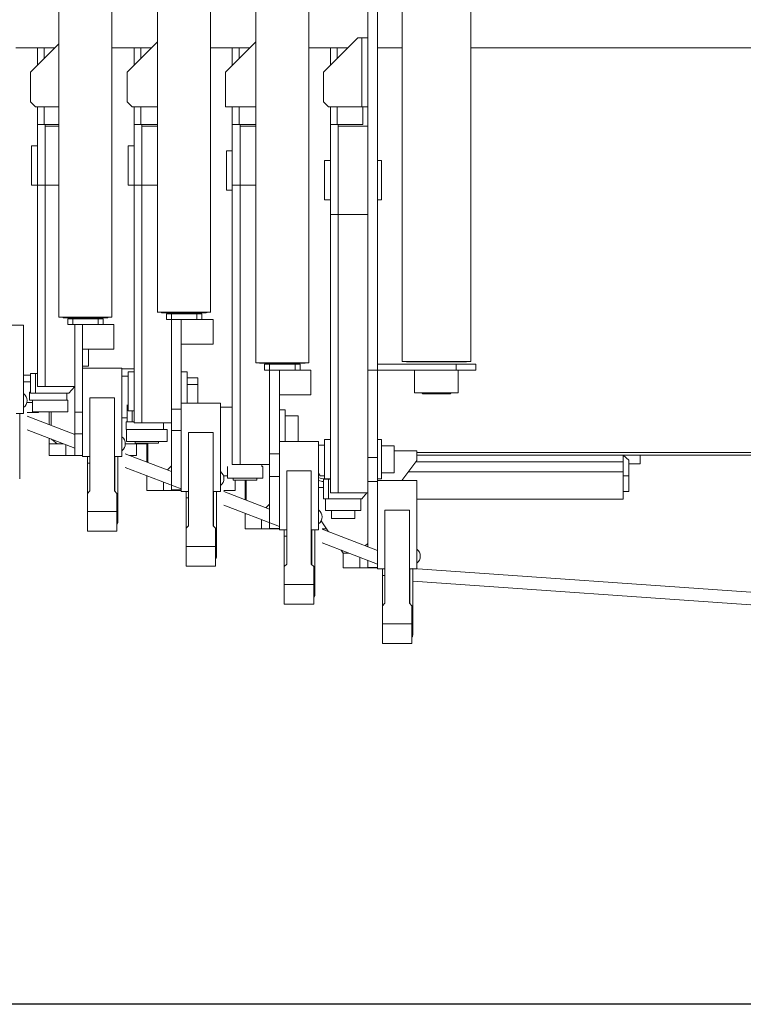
# Model space of a CAD drawing. Extents: x 0 to 59450, y 0 to 42050.
# Tile 62 of 256: x 7145 to 7882, y 23688 to 24692. Entities that reach past the tile are written whole.
import ezdxf

# ---------------------------------------------------------------- set-up
doc = ezdxf.new("R2010")
doc.units = 0
doc.header["$LTSCALE"] = 20
doc.header["$MEASUREMENT"] = 0
doc.layers.get('0').update_dxf_attribs({"linetype": 'CONTINUOUS'})
doc.layers.get('Defpoints').update_dxf_attribs({"linetype": 'CONTINUOUS'})
doc.dimstyles.new('DXF001', dxfattribs={"dimtxt": 3.1, "dimasz": 2, "dimexe": 2, "dimexo": 0.8, "dimgap": 0.09, "dimtad": 1, "dimdsep": 46, "dimtxsty": 'STANDARD', "dimcen": 0.09, "dimazin": 2, "dimtfac": 0.645161, "dimtdec": 4, "dimtmove": 0, "dimatfit": 3, "dimfxl": 1, "dimtvp": 0.66129, "dimtolj": 1, "dimtzin": 0, "dimarcsym": 0})

# ---------------------------------------------------------------- blocks, each defined once
blk = doc.blocks.new('_OPEN')
at = {"color": 0, "linetype": 'ByBlock', "lineweight": -2}
for p, q in [((-1, 0.166667), (0, 0)), ((0, 0), (-1, -0.166667)), ((0, 0), (-1, 0))]:
    blk.add_line(p, q, dxfattribs=at)
blk = doc.blocks.new('*D44')
at = {"color": 0, "linetype": 'Continuous', "lineweight": -2}
for p, q in [((7495.7, 25551), (5851.6, 25551)), ((5853.6, 25549), (5853.6, 23690.5)), ((9569.2, 23688.5), (5851.6, 23688.5))]:
    blk.add_line(p, q, dxfattribs=at)
at = {"layer": 'Defpoints', "color": 0, "linetype": 'Continuous'}
for p in [(7496.5, 25551), (5853.6, 23688.5), (9570, 23688.5)]:
    blk.add_point(p, dxfattribs=at)
at = {"color": 0, "linetype": 'Continuous', "lineweight": -2, "xscale": 2, "yscale": 2, "zscale": 2}
for p, rotation in [((5853.6, 25551), 90), ((5853.6, 23688.5), 270)]:
    blk.add_blockref('_OPEN', p, dxfattribs=dict(at, rotation=rotation))
at = {"color": 0, "linetype": 'Continuous', "lineweight": 13, "insert": (5803.5, 24793.7), "char_height": 100, "attachment_point": 5, "rotation": 90}
blk.add_mtext('\\A1;\\A1;1863', dxfattribs=at)

msp = doc.modelspace()

# ---------------------------------------------------------------- linework, layer by layer
at = {"color": 3, "linetype": 'Continuous', "lineweight": 13}
for p, q in [((7499.043, 25192.541), (7499.043, 24334.541)), ((7385.043, 25181.141), (7385.043, 24341.941)), ((7439.043, 24341.941), (7439.043, 25181.141)), ((7509.043, 24340.541), (7509.043, 25186.54)), ((7534.043, 25183.641), (7534.043, 24343.441)), ((7604.043, 24343.441), (7604.043, 25183.641)), ((7285.043, 25142.641), (7285.043, 24393.441)), ((7339.043, 24393.441), (7339.043, 25142.641)), ((7184.543, 25137.641), (7184.543, 24388.441)), ((7238.543, 24388.441), (7238.543, 25137.641)), ((7285.043, 24669.041), (7254.043, 24638.041)), ((7385.043, 24669.041), (7354.043, 24638.041)), ((7489.043, 24673.041), (7454.043, 24638.041)), ((7493.169, 24673.041), (7489.043, 24673.041)), ((7493.169, 24673.041), (7499.043, 24673.041)), ((7493.169, 24603.041), (7493.169, 24673.041)), ((7140.544, 24663.041), (7162.541, 24663.041)), ((7184.543, 24667.041), (7155.543, 24638.041)), ((7162.543, 24663.041), (7169.542, 24663.041)), ((7162.543, 24663.041), (7162.543, 24645.041)), ((7169.543, 24663.041), (7180.542, 24663.041)), ((7169.543, 24663.041), (7169.543, 24652.041)), ((7238.545, 24663.041), (7261.043, 24663.041)), ((7268.043, 24663.041), (7261.043, 24663.041)), ((7261.043, 24663.041), (7261.043, 24645.041)), ((7268.043, 24663.041), (7279.044, 24663.041)), ((7268.043, 24663.041), (7268.043, 24652.041)), ((7361.042, 24663.041), (7339.044, 24663.041)), ((7368.042, 24663.041), (7361.043, 24663.041)), ((7361.043, 24663.041), (7361.043, 24645.041)), ((7368.043, 24652.041), (7368.043, 24663.041)), ((7368.043, 24663.041), (7379.042, 24663.041)), ((7461.043, 24663.041), (7439.042, 24663.041)), ((7461.043, 24663.041), (7468.043, 24663.041)), ((7461.043, 24663.041), (7461.043, 24645.041)), ((7468.043, 24663.041), (7479.043, 24663.041)), ((7468.043, 24663.041), (7468.043, 24652.041)), ((7509.043, 24663.041), (7534.042, 24663.041)), ((7604.043, 24663.041), (16567.543, 24663.041)), ((7155.543, 24638.041), (7155.543, 24608.041)), ((7254.043, 24638.041), (7254.043, 24608.041)), ((7354.043, 24638.041), (7354.043, 24616.638)), ((7454.043, 24638.041), (7454.043, 24616.638)), ((7354.043, 24616.638), (7354.043, 24603.041)), ((7454.043, 24616.638), (7454.043, 24608.041)), ((7155.543, 24608.041), (7160.543, 24603.041)), ((7184.543, 24603.041), (7160.543, 24603.041)), ((7162.543, 24603.041), (7162.543, 24585.041)), ((7169.543, 24603.041), (7169.543, 24585.041)), ((7254.043, 24608.041), (7259.043, 24603.041)), ((7285.043, 24603.041), (7259.043, 24603.041)), ((7261.043, 24603.041), (7261.043, 24585.041)), ((7268.043, 24603.041), (7268.043, 24585.041)), ((7380.446, 24603.041), (7354.043, 24603.041)), ((7361.043, 24603.041), (7361.043, 24585.041)), ((7368.043, 24585.041), (7368.043, 24603.041)), ((7385.043, 24603.041), (7380.446, 24603.041)), ((7454.043, 24608.041), (7459.043, 24603.041)), ((7480.446, 24603.041), (7459.043, 24603.041)), ((7461.043, 24603.041), (7461.043, 24585.041)), ((7468.043, 24603.041), (7468.043, 24585.041)), ((7493.169, 24603.041), (7480.446, 24603.041)), ((7499.043, 24603.041), (7493.169, 24603.041)), ((7494.043, 24585.041), (7494.043, 24603.041)), ((7162.543, 24585.041), (7170.543, 24585.041)), ((7162.543, 24585.041), (7162.543, 24523.041)), ((7184.543, 24585.041), (7170.543, 24585.041)), ((7170.543, 24523.041), (7170.543, 24585.041)), ((7184.543, 24583.041), (7170.543, 24583.041)), ((7269.043, 24585.041), (7261.043, 24585.041)), ((7261.043, 24585.041), (7261.043, 24523.041)), ((7269.043, 24523.041), (7269.043, 24585.041)), ((7285.042, 24583.041), (7269.043, 24583.041)), ((7285.043, 24585.041), (7269.044, 24585.041)), ((7369.043, 24585.041), (7361.043, 24585.041)), ((7361.043, 24585.041), (7361.043, 24523.041)), ((7369.043, 24585.041), (7385.043, 24585.041)), ((7369.043, 24523.041), (7369.043, 24585.041)), ((7385.043, 24583.041), (7369.043, 24583.041)), ((7461.043, 24585.041), (7469.043, 24585.041)), ((7461.043, 24585.041), (7461.043, 24493.041)), ((7469.043, 24493.041), (7469.043, 24585.041)), ((7499.043, 24583.041), (7469.043, 24583.041)), ((7494.043, 24585.041), (7469.045, 24585.041)), ((7156.543, 24563.041), (7156.543, 24543.041)), ((7162.543, 24563.041), (7156.543, 24563.041)), ((7255.043, 24563.041), (7255.043, 24523.041)), ((7261.043, 24563.041), (7255.043, 24563.041)), ((7355.043, 24558.041), (7355.043, 24538.041)), ((7361.043, 24558.041), (7355.043, 24558.041)), ((7156.543, 24543.041), (7156.543, 24523.041)), ((7455.043, 24548.041), (7455.043, 24528.041)), ((7461.043, 24548.041), (7455.043, 24548.041)), ((7513.043, 24548.041), (7509.043, 24548.041)), ((7513.043, 24528.041), (7513.043, 24548.041)), ((7355.043, 24538.041), (7355.043, 24518.041)), ((7156.543, 24523.041), (7162.543, 24523.041)), ((7162.543, 24318.041), (7162.543, 24523.041)), ((7162.543, 24523.041), (7170.543, 24523.041)), ((7184.543, 24523.041), (7170.542, 24523.041)), ((7170.543, 24523.041), (7170.543, 24318.041)), ((7255.043, 24523.041), (7261.043, 24523.041)), ((7261.043, 24281.041), (7261.043, 24523.041)), ((7261.043, 24523.041), (7269.043, 24523.041)), ((7269.043, 24523.041), (7269.043, 24281.041)), ((7285.043, 24523.041), (7269.044, 24523.041)), ((7361.043, 24523.041), (7361.043, 24238.541)), ((7361.043, 24523.041), (7369.043, 24523.041)), ((7385.043, 24523.041), (7369.042, 24523.041)), ((7369.043, 24238.541), (7369.043, 24523.041)), ((7455.043, 24528.041), (7455.043, 24508.041)), ((7513.043, 24508.041), (7513.043, 24528.041)), ((7355.043, 24518.041), (7361.043, 24518.041)), ((7455.043, 24508.041), (7461.043, 24508.041)), ((7509.043, 24508.041), (7513.043, 24508.041)), ((7461.043, 24209.541), (7461.043, 24493.041)), ((7461.043, 24493.041), (7469.043, 24493.041)), ((7499.043, 24493.041), (7469.043, 24493.041)), ((7469.043, 24493.041), (7469.043, 24209.541)), ((7184.543, 24388.541), (7211.543, 24388.541)), ((7188.542, 24388.541), (7188.422, 24388.399)), ((7234.043, 24388.041), (7189.043, 24388.041)), ((7211.543, 24388.541), (7238.543, 24388.541)), ((7285.043, 24393.541), (7312.043, 24393.541)), ((7289.044, 24393.541), (7288.928, 24393.394)), ((7334.543, 24393.041), (7289.543, 24393.041)), ((7294.043, 24392.041), (7294.043, 24386.041)), ((7299.043, 24392.041), (7294.043, 24392.041)), ((7325.043, 24392.041), (7299.043, 24392.041)), ((7299.043, 24392.041), (7299.043, 24386.041)), ((7312.043, 24393.541), (7339.043, 24393.541)), ((7330.043, 24392.041), (7325.043, 24392.041)), ((7325.043, 24392.041), (7325.043, 24386.041)), ((7330.043, 24392.041), (7330.043, 24386.041)), ((7148.543, 24380.541), (7108.543, 24380.541)), ((7148.543, 24290.541), (7148.543, 24380.541)), ((7193.543, 24387.041), (7198.543, 24387.041)), ((7193.543, 24381.041), (7193.543, 24387.041)), ((7198.543, 24381.041), (7193.543, 24381.041)), ((7198.543, 24387.041), (7224.543, 24387.041)), ((7198.543, 24381.041), (7198.543, 24387.041)), ((7200.543, 24381.041), (7198.543, 24381.041)), ((7200.543, 24291.663), (7200.543, 24381.041)), ((7200.543, 24381.041), (7208.543, 24381.041)), ((7224.543, 24381.041), (7208.543, 24381.041)), ((7208.543, 24381.041), (7208.543, 24291.663)), ((7224.543, 24387.041), (7229.543, 24387.041)), ((7224.543, 24381.041), (7224.543, 24387.041)), ((7229.543, 24381.041), (7224.543, 24381.041)), ((7229.543, 24387.041), (7229.543, 24381.041)), ((7235.543, 24381.041), (7229.543, 24381.041)), ((7235.543, 24381.041), (7240.543, 24381.041)), ((7240.543, 24381.041), (7240.543, 24356.041)), ((7294.043, 24386.041), (7299.043, 24386.041)), ((7299.043, 24386.041), (7299.043, 24294.816)), ((7299.043, 24386.041), (7309.043, 24386.041)), ((7309.043, 24386.041), (7325.043, 24386.041)), ((7309.043, 24294.816), (7309.043, 24386.041)), ((7325.043, 24386.041), (7330.043, 24386.041)), ((7336.543, 24386.041), (7330.043, 24386.041)), ((7336.543, 24386.041), (7341.543, 24386.041)), ((7341.543, 24386.041), (7341.543, 24361.041)), ((7309.045, 24361.041), (7315.543, 24361.041)), ((7315.543, 24361.041), (7336.543, 24361.041)), ((7341.543, 24361.041), (7336.543, 24361.041)), ((7208.542, 24356.041), (7214.542, 24356.041)), ((7214.543, 24356.041), (7235.543, 24356.041)), ((7214.543, 24338.486), (7214.543, 24356.041)), ((7240.543, 24356.041), (7235.543, 24356.041)), ((7208.543, 24338.486), (7214.543, 24338.486)), ((7385.043, 24342.041), (7439.043, 24342.041)), ((7434.543, 24341.541), (7389.543, 24341.541)), ((7394.043, 24340.541), (7394.043, 24334.541)), ((7399.043, 24340.541), (7394.043, 24340.541)), ((7425.043, 24340.541), (7399.043, 24340.541)), ((7399.043, 24340.541), (7399.043, 24334.541)), ((7430.043, 24340.541), (7425.043, 24340.541)), ((7425.043, 24340.541), (7425.043, 24334.541)), ((7430.043, 24340.541), (7430.043, 24334.541)), ((7434.543, 24341.54), (7434.559, 24341.54)), ((7509.043, 24334.541), (7509.043, 24340.541)), ((7509.043, 24340.541), (7589.043, 24340.541)), ((7534.043, 24343.541), (7604.043, 24343.541)), ((7538.544, 24343.541), (7538.427, 24343.395)), ((7569.043, 24343.041), (7539.043, 24343.041)), ((7599.043, 24343.041), (7569.043, 24343.041)), ((7589.043, 24340.541), (7609.043, 24340.541)), ((7589.043, 24334.541), (7589.043, 24340.541)), ((7599.042, 24343.041), (7599.058, 24343.041)), ((7609.043, 24340.541), (7609.043, 24334.541)), ((7148.543, 24329.541), (7155.543, 24329.541)), ((7155.543, 24311.041), (7155.543, 24331.041)), ((7155.543, 24331.041), (7160.543, 24331.041)), ((7162.543, 24331.041), (7160.543, 24331.041)), ((7160.543, 24331.041), (7160.543, 24311.041)), ((7248.543, 24336.541), (7208.543, 24336.541)), ((7248.543, 24246.541), (7248.543, 24336.541)), ((7248.543, 24336.041), (7261.043, 24336.041)), ((7255.043, 24328.541), (7248.543, 24328.541)), ((7255.043, 24333.013), (7255.043, 24293.013)), ((7261.043, 24333.013), (7255.043, 24333.013)), ((7315.043, 24333.013), (7309.043, 24333.013)), ((7315.043, 24301.041), (7315.043, 24333.013)), ((7394.043, 24334.541), (7399.043, 24334.541)), ((7399.043, 24249.497), (7399.043, 24334.541)), ((7399.043, 24334.541), (7425.043, 24334.541)), ((7409.043, 24334.541), (7409.043, 24249.497)), ((7425.043, 24334.541), (7430.043, 24334.541)), ((7436.043, 24334.541), (7430.044, 24334.541)), ((7436.043, 24334.541), (7441.043, 24334.541)), ((7441.043, 24334.541), (7441.043, 24309.541)), ((7499.043, 24334.541), (7509.043, 24334.541)), ((7499.043, 24245.664), (7499.043, 24334.541)), ((7509.043, 24334.541), (7509.043, 24245.664)), ((7589.043, 24334.541), (7509.043, 24334.541)), ((7546.793, 24334.541), (7546.793, 24317.993)), ((7609.043, 24334.541), (7589.043, 24334.541)), ((7591.293, 24312.548), (7591.293, 24334.541)), ((7148.543, 24322.541), (7155.543, 24322.541)), ((7162.543, 24318.041), (7170.543, 24318.041)), ((7170.543, 24318.041), (7200.543, 24318.041)), ((7194.669, 24311.041), (7200.543, 24318.041)), ((7326.044, 24326.869), (7315.043, 24326.869)), ((7326.044, 24319.941), (7315.043, 24319.941)), ((7326.043, 24326.869), (7326.043, 24319.941)), ((7326.043, 24319.941), (7326.043, 24306.084)), ((7546.793, 24317.993), (7546.793, 24311.541)), ((7154.543, 24312.041), (7154.543, 24304.041)), ((7155.543, 24312.041), (7154.544, 24312.041)), ((7160.543, 24311.041), (7155.543, 24311.041)), ((7160.543, 24311.041), (7194.669, 24311.041)), ((7192.543, 24311.041), (7192.543, 24304.041)), ((7409.043, 24309.541), (7415.043, 24309.541)), ((7415.043, 24309.541), (7436.043, 24309.541)), ((7441.043, 24309.541), (7436.043, 24309.541)), ((7546.793, 24311.541), (7573.542, 24311.541)), ((7554.042, 24311.541), (7555.043, 24310.541)), ((7573.543, 24310.541), (7555.043, 24310.541)), ((7573.542, 24311.541), (7591.293, 24311.541)), ((7583.043, 24310.541), (7573.543, 24310.541)), ((7583.044, 24310.541), (7584.045, 24311.541)), ((7591.293, 24311.541), (7591.293, 24312.548)), ((7157.543, 24301.541), (7151.558, 24301.541)), ((7154.543, 24304.041), (7192.543, 24304.041)), ((7157.543, 24292.041), (7157.543, 24304.041)), ((7192.544, 24304.041), (7193.543, 24304.041)), ((7193.543, 24292.041), (7193.543, 24304.041)), ((7241.043, 24306.541), (7216.043, 24306.541)), ((7216.043, 24306.541), (7216.043, 24211.541)), ((7241.043, 24211.541), (7241.043, 24306.541)), ((7254.043, 24282.041), (7254.043, 24299.156)), ((7349.043, 24301.041), (7309.043, 24301.041)), ((7326.043, 24306.084), (7326.043, 24301.041)), ((7349.043, 24211.041), (7349.043, 24301.041)), ((7141.043, 24290.541), (7148.543, 24290.541)), ((7144.543, 24290.541), (7144.543, 24223.891)), ((7163.543, 24291.541), (7152.043, 24291.541)), ((7200.543, 24269.157), (7152.043, 24287.775)), ((7175.543, 24292.041), (7157.543, 24292.041)), ((7163.543, 24291.541), (7163.543, 24292.041)), ((7174.543, 24292.041), (7174.543, 24279.138)), ((7193.543, 24292.041), (7175.543, 24292.041)), ((7176.543, 24292.041), (7176.543, 24278.37)), ((7200.543, 24269.757), (7200.543, 24291.663)), ((7200.543, 24291.663), (7208.543, 24291.663)), ((7208.543, 24291.663), (7208.543, 24269.757)), ((7255.043, 24293.013), (7261.043, 24293.013)), ((7259.043, 24293.013), (7259.043, 24282.039)), ((7299.043, 24294.816), (7299.043, 24273.154)), ((7309.043, 24294.816), (7299.043, 24294.816)), ((7309.043, 24273.154), (7309.043, 24294.816)), ((7349.043, 24297.041), (7361.043, 24297.041)), ((7415.043, 24294.169), (7409.043, 24294.169)), ((7415.043, 24274.169), (7415.043, 24294.169)), ((7428.043, 24288.025), (7415.043, 24288.025)), ((7428.043, 24281.097), (7428.043, 24288.025)), ((7248.543, 24286.041), (7254.043, 24286.041)), ((7254.043, 24282.041), (7253.042, 24282.041)), ((7253.043, 24282.041), (7253.043, 24274.041)), ((7259.043, 24282.041), (7254.043, 24282.041)), ((7259.043, 24282.041), (7261.043, 24282.041)), ((7261.043, 24281.041), (7269.043, 24281.041)), ((7269.043, 24281.041), (7299.043, 24281.041)), ((7291.043, 24281.041), (7291.043, 24274.041)), ((7428.043, 24281.097), (7428.043, 24267.24)), ((7152.043, 24273.85), (7200.543, 24255.232)), ((7200.266, 24269.264), (7200.543, 24269.541)), ((7200.543, 24247.541), (7200.543, 24269.757)), ((7200.543, 24269.757), (7208.543, 24269.757)), ((7208.543, 24269.757), (7208.543, 24257.944)), ((7253.043, 24274.041), (7291.043, 24274.041)), ((7253.328, 24262.041), (7253.328, 24274.041)), ((7291.043, 24274.041), (7294.758, 24274.041)), ((7294.758, 24274.041), (7294.758, 24262.041)), ((7299.043, 24273.154), (7299.043, 24212.626)), ((7299.043, 24273.154), (7309.043, 24273.154)), ((7309.043, 24241.068), (7309.043, 24273.154)), ((7341.543, 24271.041), (7316.543, 24271.041)), ((7316.543, 24271.041), (7316.543, 24176.041)), ((7341.543, 24176.041), (7341.543, 24271.041)), ((7415.043, 24262.042), (7415.043, 24274.169)), ((7174.543, 24265.213), (7174.543, 24259.541)), ((7174.543, 24247.541), (7174.543, 24259.541)), ((7174.543, 24259.541), (7189.32, 24259.541)), ((7176.829, 24264.335), (7182.543, 24259.541)), ((7191.408, 24258.739), (7191.408, 24247.541)), ((7208.543, 24246.541), (7208.543, 24257.944)), ((7265.543, 24259.541), (7252.043, 24259.541)), ((7262.213, 24262.041), (7253.328, 24262.041)), ((7262.043, 24262.042), (7262.043, 24260.041)), ((7286.043, 24260.041), (7262.043, 24260.041)), ((7282.928, 24262.041), (7262.213, 24262.041)), ((7263.543, 24247.541), (7263.543, 24259.541)), ((7265.543, 24259.541), (7265.543, 24260.041)), ((7273.543, 24259.541), (7265.543, 24259.541)), ((7273.543, 24260.041), (7273.543, 24259.541)), ((7274.043, 24241.685), (7274.043, 24260.041)), ((7275.043, 24260.041), (7275.043, 24240.559)), ((7294.758, 24262.041), (7282.928, 24262.041)), ((7286.043, 24260.041), (7286.043, 24262.042)), ((7449.043, 24262.041), (7409.043, 24262.041)), ((7428.043, 24267.24), (7428.043, 24262.041)), ((7449.043, 24172.041), (7449.043, 24262.041)), ((7449.043, 24258.041), (7455.043, 24258.041)), ((7455.043, 24263.768), (7455.043, 24243.768)), ((7461.043, 24263.768), (7455.043, 24263.768)), ((7513.043, 24263.768), (7509.043, 24263.768)), ((7513.043, 24243.768), (7513.043, 24263.768)), ((7526.043, 24257.625), (7513.043, 24257.625)), ((7526.043, 24257.625), (7526.043, 24250.696)), ((7191.408, 24247.541), (7174.543, 24247.541)), ((7191.408, 24247.541), (7200.541, 24247.541)), ((7200.543, 24247.541), (7208.543, 24247.541)), ((7299.043, 24231.347), (7252.043, 24249.388)), ((7263.543, 24247.541), (7256.856, 24247.541)), ((7399.043, 24226.288), (7399.043, 24249.497)), ((7399.043, 24249.497), (7409.043, 24249.497)), ((7409.043, 24249.497), (7409.043, 24226.288)), ((7526.043, 24252.474), (7549.043, 24252.474)), ((7526.043, 24250.696), (7526.043, 24236.84)), ((7549.043, 24252.474), (7549.043, 24242.474)), ((7549.043, 24250.541), (16544.033, 24250.541)), ((7759.042, 24248.041), (7549.043, 24248.041)), ((8037.858, 24248.041), (7708.042, 24248.041)), ((7759.043, 24248.041), (7759.043, 24241.328)), ((7765.043, 24243.006), (7759.043, 24248.041)), ((7776.543, 24248.041), (7776.543, 24239.061)), ((7208.543, 24246.541), (7216.043, 24246.541)), ((7213.541, 24239.854), (7216.043, 24239.854)), ((7213.543, 24246.541), (7213.543, 24239.854)), ((7213.543, 24209.041), (7213.543, 24239.854)), ((7241.043, 24246.541), (7248.543, 24246.541)), ((7241.543, 24211.04), (7241.543, 24246.541)), ((7244.543, 24246.541), (7244.543, 24179.891)), ((7274.043, 24241.685), (7274.043, 24240.943)), ((7275.043, 24241.685), (7274.043, 24241.685)), ((7309.043, 24211.041), (7309.043, 24241.068)), ((7361.043, 24238.541), (7369.043, 24238.541)), ((7369.043, 24238.541), (7399.043, 24238.541)), ((7391.043, 24238.541), (7391.043, 24236.541)), ((7455.043, 24243.768), (7455.043, 24223.768)), ((7499.043, 24221.015), (7499.043, 24245.664)), ((7499.043, 24245.664), (7509.043, 24245.664)), ((7509.043, 24245.664), (7509.043, 24221.015)), ((7513.043, 24223.768), (7513.043, 24243.768)), ((7549.043, 24242.474), (7533.718, 24222.041)), ((7759.042, 24241.328), (7548.184, 24241.328)), ((7759.043, 24231.041), (7759.043, 24241.328)), ((7776.543, 24239.061), (7765.042, 24239.061)), ((7765.043, 24243.006), (7765.043, 24227.041)), ((7252.041, 24235.464), (7309.045, 24213.583)), ((7294.928, 24232.926), (7299.043, 24237.041)), ((7356.043, 24224.541), (7356.043, 24236.541)), ((7391.044, 24236.541), (7392.043, 24236.541)), ((7392.043, 24224.541), (7392.043, 24236.541)), ((7441.543, 24232.041), (7416.543, 24232.041)), ((7416.543, 24232.041), (7416.543, 24137.041)), ((7441.543, 24137.041), (7441.543, 24232.041)), ((7450.579, 24227.041), (7449.044, 24229.699)), ((7526.043, 24229.912), (7513.043, 24229.912)), ((7526.043, 24236.84), (7526.043, 24229.912)), ((7540.467, 24231.041), (7759.042, 24231.041)), ((7759.043, 24231.041), (7759.043, 24203.041)), ((7241.042, 24222.541), (7241.543, 24222.541)), ((7274.043, 24212.041), (7274.043, 24227.018)), ((7290.908, 24220.545), (7290.908, 24212.039)), ((7356.043, 24227.041), (7351.766, 24227.041)), ((7374.043, 24224.541), (7356.043, 24224.541)), ((7362.043, 24224.539), (7362.043, 24222.541)), ((7386.043, 24222.541), (7362.043, 24222.541)), ((7364.043, 24212.041), (7364.043, 24222.541)), ((7392.043, 24224.541), (7374.043, 24224.541)), ((7374.043, 24222.542), (7374.043, 24203.588)), ((7375.043, 24222.541), (7375.043, 24202.173)), ((7386.043, 24222.541), (7386.043, 24224.539)), ((7399.043, 24173.185), (7399.043, 24226.288)), ((7399.043, 24226.288), (7409.043, 24226.288)), ((7409.043, 24226.288), (7409.043, 24198.713)), ((7455.043, 24227.041), (7450.579, 24227.041)), ((7454.043, 24203.541), (7454.043, 24223.541)), ((7454.043, 24223.541), (7459.043, 24223.541)), ((7455.043, 24223.768), (7461.043, 24223.768)), ((7461.043, 24223.541), (7459.043, 24223.541)), ((7459.043, 24223.541), (7459.043, 24203.541)), ((7499.043, 24154.574), (7499.043, 24221.015)), ((7499.043, 24221.015), (7509.043, 24221.015)), ((7509.043, 24223.768), (7513.043, 24223.768)), ((7549.043, 24222.041), (7509.043, 24222.041)), ((7509.043, 24221.015), (7509.043, 24174.173)), ((7549.043, 24132.041), (7549.043, 24222.041)), ((7759.043, 24227.041), (7765.043, 24227.041)), ((7765.043, 24227.041), (7765.043, 24211.041)), ((7216.043, 24211.541), (7213.543, 24209.041)), ((7213.543, 24209.041), (7213.543, 24190.541)), ((7243.543, 24209.041), (7241.043, 24211.541)), ((7243.543, 24190.541), (7243.543, 24209.041)), ((7290.908, 24212.041), (7274.043, 24212.041)), ((7299.043, 24212.041), (7290.908, 24212.041)), ((7299.043, 24212.041), (7299.043, 24212.626)), ((7299.043, 24212.626), (7309.043, 24212.626)), ((7309.043, 24212.041), (7299.043, 24212.041)), ((7309.043, 24211.041), (7316.543, 24211.041)), ((7314.043, 24211.041), (7314.043, 24204.354)), ((7341.543, 24211.041), (7349.043, 24211.041)), ((7342.043, 24175.54), (7342.043, 24211.041)), ((7345.043, 24211.041), (7345.043, 24144.391)), ((7364.043, 24212.041), (7352.543, 24212.041)), ((7399.043, 24192.96), (7352.543, 24210.81)), ((7449.043, 24215.041), (7454.043, 24215.041)), ((7461.043, 24209.541), (7469.043, 24209.541)), ((7469.043, 24209.541), (7499.043, 24209.541)), ((7493.169, 24203.541), (7498.204, 24209.541)), ((7759.043, 24211.041), (7765.043, 24211.041)), ((7314.043, 24173.541), (7314.043, 24204.354)), ((7314.044, 24204.354), (7316.543, 24204.354)), ((7375.043, 24203.588), (7374.042, 24203.588)), ((7374.043, 24203.588), (7374.043, 24202.557)), ((7395.372, 24194.37), (7399.043, 24198.041)), ((7409.043, 24172.041), (7409.043, 24198.713)), ((7459.043, 24203.541), (7454.043, 24203.541)), ((7456.043, 24191.541), (7456.043, 24203.541)), ((7459.043, 24203.541), (7493.169, 24203.541)), ((7492.043, 24191.541), (7492.043, 24203.541)), ((7759.043, 24203.041), (7549.043, 24203.041)), ((7213.543, 24170.541), (7213.543, 24190.541)), ((7213.543, 24190.541), (7243.543, 24190.541)), ((7243.543, 24190.541), (7243.543, 24170.541)), ((7352.543, 24196.885), (7409.043, 24175.197)), ((7374.043, 24188.632), (7374.043, 24188.041)), ((7374.043, 24188.041), (7375.587, 24188.041)), ((7374.043, 24173.041), (7374.043, 24188.041)), ((7474.043, 24191.541), (7456.043, 24191.541)), ((7462.043, 24191.542), (7462.043, 24183.541)), ((7492.043, 24191.541), (7474.043, 24191.541)), ((7486.043, 24183.541), (7486.043, 24191.542)), ((7541.543, 24192.041), (7516.543, 24192.041)), ((7516.543, 24192.041), (7516.543, 24097.041)), ((7541.543, 24097.041), (7541.543, 24192.041)), ((7341.541, 24187.041), (7342.043, 24187.041)), ((7390.908, 24182.158), (7390.908, 24173.043)), ((7451.561, 24180.952), (7459.108, 24169.904)), ((7486.043, 24183.541), (7462.043, 24183.541)), ((7243.543, 24170.541), (7213.543, 24170.541)), ((7316.543, 24176.041), (7314.043, 24173.541)), ((7314.043, 24173.541), (7314.043, 24155.041)), ((7344.043, 24173.541), (7341.543, 24176.041)), ((7344.043, 24155.041), (7344.043, 24173.541)), ((7390.908, 24173.041), (7374.043, 24173.041)), ((7399.041, 24173.041), (7390.908, 24173.041)), ((7399.043, 24173.041), (7399.043, 24173.185)), ((7399.043, 24173.185), (7409.043, 24173.185)), ((7409.043, 24173.041), (7399.043, 24173.041)), ((7409.043, 24172.041), (7416.543, 24172.041)), ((7414.043, 24172.041), (7414.043, 24165.354)), ((7441.543, 24172.041), (7449.043, 24172.041)), ((7442.043, 24136.54), (7442.043, 24172.041)), ((7445.043, 24172.041), (7445.043, 24105.391)), ((7456.965, 24173.041), (7452.543, 24173.041)), ((7509.042, 24150.736), (7452.543, 24172.424)), ((7509.043, 24132.041), (7509.043, 24174.173)), ((7414.043, 24134.543), (7414.043, 24165.354)), ((7414.043, 24165.354), (7416.543, 24165.354)), ((7452.543, 24158.499), (7509.042, 24136.811)), ((7496.538, 24155.536), (7499.043, 24158.041)), ((7314.043, 24135.041), (7314.043, 24155.041)), ((7314.043, 24155.041), (7344.043, 24155.041)), ((7344.043, 24155.041), (7344.043, 24135.041)), ((7441.544, 24148.041), (7442.043, 24148.041)), ((7472.001, 24151.029), (7474.043, 24148.041)), ((7474.043, 24148.041), (7479.794, 24148.041)), ((7474.043, 24133.041), (7474.043, 24148.041)), ((7490.908, 24143.772), (7490.908, 24133.042)), ((7499.043, 24133.391), (7499.043, 24140.649)), ((7344.043, 24135.041), (7314.043, 24135.041)), ((7416.543, 24137.041), (7414.043, 24134.541)), ((7414.043, 24134.541), (7414.043, 24116.041)), ((7444.043, 24134.541), (7441.543, 24137.041)), ((7444.043, 24116.041), (7444.043, 24134.541)), ((7490.908, 24133.041), (7474.043, 24133.041)), ((7499.043, 24133.041), (7490.908, 24133.041)), ((7499.043, 24133.041), (7499.043, 24133.391)), ((7499.043, 24133.391), (7509.043, 24133.391)), ((7499.043, 24133.041), (7509.043, 24133.041)), ((7509.043, 24132.041), (7516.543, 24132.041)), ((7514.043, 24132.041), (7514.043, 24125.354)), ((7541.543, 24132.041), (7549.043, 24132.041)), ((7542.043, 24096.541), (7542.043, 24132.041)), ((7545.043, 24132.041), (7545.043, 24065.391)), ((9481.763, 23997.124), (7545.078, 24132.55)), ((7514.043, 24094.542), (7514.043, 24125.354)), ((7514.045, 24125.354), (7516.543, 24125.354)), ((7545.043, 24119.521), (9480.856, 23984.156)), ((7414.043, 24096.041), (7414.043, 24116.041)), ((7414.043, 24116.041), (7444.043, 24116.041)), ((7444.043, 24116.041), (7444.043, 24096.041)), ((7541.542, 24108.041), (7542.043, 24108.041)), ((7516.543, 24097.041), (7514.043, 24094.541)), ((7544.043, 24094.541), (7541.543, 24097.041)), ((7444.043, 24096.041), (7414.043, 24096.041)), ((7514.043, 24094.541), (7514.043, 24076.041)), ((7544.043, 24076.041), (7544.043, 24094.541)), ((7514.043, 24056.041), (7514.043, 24076.041)), ((7514.043, 24076.041), (7544.043, 24076.041)), ((7544.043, 24076.041), (7544.043, 24056.041)), ((7544.043, 24056.041), (7514.043, 24056.041))]:
    msp.add_line(p, q, dxfattribs=at)
for centre, radius, start, end in [((7188.537, 24388.3), 0.18, 176.158063, 183.841937), ((7190.976, 24386.452), 3.212, 142.694154, 144.620766), ((7188.37, 24388.295), 0.0139, 209.333485, 338.811689), ((7188.458, 24388.427), 0.157, 241.411826, 247.889665), ((7188.389, 24388.266), 0.0185, 6.451085, 59.468874), ((7188.164, 24387.996), 0.365, 45.609465, 48.187488), ((7188.459, 24388.3), 0.0587, 227.982579, 244.486309), ((7188.748, 24388.685), 0.539, 234.26662, 236.079606), ((7188.261, 24387.98), 0.319, 51.154814, 54.096664), ((7189.233, 24389.268), 1.296, 233.399467, 234.111967), ((7188.754, 24388.63), 0.498, 235.725597, 237.653142), ((7189.012, 24388.954), 0.911, 234.837377, 235.831925), ((7189.24, 24389.363), 1.378, 237.533381, 238.220718), ((7189.052, 24389.059), 1.02, 238.216379, 239.136623), ((7189.011, 24388.984), 0.935, 238.930871, 239.927222), ((7189.041, 24389.029), 0.989, 239.726043, 240.660864), ((7189.052, 24389.103), 1.059, 242.128803, 243.042667), ((7189.044, 24389.021), 0.983, 241.294673, 242.221025), ((7189.042, 24389.072), 1.028, 243.646331, 244.57598), ((7189.043, 24389.009), 0.972, 242.940664, 243.863771), ((7189.044, 24389.068), 1.025, 245.248724, 246.168789), ((7189.042, 24389.001), 0.963, 244.636242, 245.554221), ((7189.042, 24389.058), 1.016, 246.889438, 247.805754), ((7189.042, 24389.056), 1.014, 247.775141, 248.687912), ((7189.043, 24389.052), 1.011, 248.571229, 249.481784), ((7189.042, 24388.987), 0.95, 248.169672, 249.076739), ((7189.041, 24389.047), 1.006, 250.325653, 251.230426), ((7189.042, 24389.046), 1.005, 251.183371, 252.084296), ((7189.042, 24389.044), 1.003, 252.048946, 252.947453), ((7189.041, 24389.044), 1.002, 252.95865, 253.853237), ((7189.041, 24389.042), 1.001, 253.841021, 254.732854), ((7189.042, 24389.043), 1.002, 254.696341, 255.583517), ((7189.041, 24389.042), 1.001, 255.629167, 256.514149), ((7189.041, 24389.042), 1, 256.497499, 257.379399), ((7189.042, 24389.044), 1.002, 257.372822, 258.249912), ((7189.043, 24389.051), 1.01, 258.292977, 259.160623), ((7189.041, 24388.978), 0.938, 258.411876, 259.283243), ((7189.037, 24389.029), 0.987, 260.059266, 260.941768), ((7189.042, 24389.056), 1.015, 260.928912, 261.785482), ((7189.051, 24389.126), 1.085, 261.818082, 262.617496), ((7189.039, 24389.034), 0.993, 262.645858, 263.517999), ((7189.024, 24388.886), 0.844, 263.399641, 264.423303), ((7189.048, 24389.065), 1.025, 264.058309, 264.844759), ((7189.179, 24390.566), 2.531, 264.928208, 265.223606), ((7189.028, 24388.893), 0.851, 266.026997, 267.105742), ((7189.024, 24388.822), 0.78, 267.134251, 268.971136), ((7189.073, 24390.051), 2.011, 268.201303, 269.113449), ((7234.043, 24389.041), 1, 270, 314.99931), ((7291.066, 24391.883), 2.619, 144.747936, 147.130737), ((7289.029, 24393.303), 0.163, 179.553537, 188.998145), ((7288.883, 24393.285), 0.0166, 208.334865, 329.492108), ((7288.993, 24393.437), 0.186, 239.27293, 245.873197), ((7288.903, 24393.243), 0.0279, 17.184395, 60.688925), ((7288.498, 24392.715), 0.688, 49.441864, 51.172789), ((7289.001, 24393.302), 0.0853, 229.593113, 243.322814), ((7289.324, 24393.741), 0.629, 234.940947, 236.812224), ((7288.648, 24392.71), 0.604, 54.762531, 56.713929), ((7289.647, 24394.186), 1.179, 236.507264, 237.4924), ((7289.332, 24393.713), 0.611, 238.622269, 240.580276), ((7289.525, 24393.983), 0.942, 238.383306, 239.590105), ((7289.646, 24394.241), 1.226, 240.807415, 241.766688), ((7289.55, 24394.059), 1.019, 241.703972, 242.847187), ((7289.526, 24394.005), 0.961, 242.655942, 243.858004), ((7289.544, 24394.035), 0.995, 243.706449, 244.856417), ((7289.549, 24394.042), 1.004, 244.70571, 245.836897), ((7289.545, 24394.079), 1.036, 246.905469, 248.043359), ((7289.544, 24394.02), 0.982, 246.810987, 247.949284), ((7289.545, 24394.071), 1.029, 248.971666, 250.10142), ((7289.545, 24394.017), 0.979, 248.993292, 250.118033), ((7289.545, 24394.067), 1.025, 251.068966, 252.187837), ((7289.545, 24394.012), 0.973, 251.236706, 252.352372), ((7289.544, 24394.062), 1.021, 253.216917, 254.327531), ((7289.545, 24394.063), 1.022, 254.282328, 255.386125), ((7289.546, 24394.017), 0.978, 254.671767, 255.762781), ((7289.544, 24394.061), 1.021, 256.471271, 257.565926), ((7289.541, 24394.046), 1.005, 257.557863, 258.66482), ((7289.546, 24394.019), 0.98, 258.061236, 259.135318), ((7289.557, 24394.142), 1.102, 259.792203, 260.794492), ((7289.542, 24393.998), 0.958, 260.302348, 261.392974), ((7289.523, 24393.903), 0.861, 261.718167, 262.993794), ((7289.553, 24394.097), 1.057, 262.634614, 263.617085), ((7289.715, 24395.483), 2.453, 263.463904, 263.839992), ((7289.528, 24393.942), 0.901, 265.136335, 266.475299), ((7289.523, 24393.823), 0.782, 266.277317, 268.551094), ((7289.587, 24395.115), 2.075, 267.701272, 268.834089), ((7334.543, 24394.041), 1, 270, 330), ((7389.543, 24342.541), 1, 225.01591, 270), ((7434.542, 24342.544), 1.004, 270.939692, 271.852925), ((7434.54, 24342.501), 0.961, 272.033735, 272.928795), ((7434.54, 24342.571), 1.031, 272.7384, 273.629193), ((7434.54, 24342.557), 1.017, 273.694718, 274.59866), ((7434.54, 24342.551), 1.011, 274.616553, 275.526872), ((7434.54, 24342.547), 1.007, 275.571926, 276.487094), ((7434.54, 24342.545), 1.005, 276.489321, 277.407987), ((7434.539, 24342.54), 1, 277.471766, 278.397206), ((7434.539, 24342.6), 1.059, 277.934106, 278.86364), ((7434.54, 24342.534), 0.995, 279.423711, 280.359281), ((7434.539, 24342.533), 0.994, 280.391943, 281.331293), ((7434.539, 24342.591), 1.05, 280.74002, 281.685336), ((7434.539, 24342.53), 0.991, 282.376189, 283.325192), ((7434.539, 24342.528), 0.989, 283.390252, 284.344954), ((7434.539, 24342.589), 1.048, 283.525404, 284.483632), ((7434.539, 24342.528), 0.989, 285.359446, 286.323136), ((7434.538, 24342.529), 0.99, 286.347038, 287.314094), ((7434.538, 24342.588), 1.047, 286.33672, 287.308973), ((7434.538, 24342.531), 0.993, 288.290309, 289.265757), ((7434.538, 24342.591), 1.049, 288.197169, 289.177534), ((7434.538, 24342.535), 0.997, 290.221169, 291.204548), ((7434.538, 24342.537), 0.998, 291.183821, 292.171821), ((7434.537, 24342.541), 1.002, 292.10411, 293.094931), ((7434.537, 24342.544), 1.005, 293.04158, 294.036711), ((7434.537, 24342.548), 1.009, 293.936984, 294.934736), ((7434.536, 24342.552), 1.013, 294.877625, 295.879362), ((7434.537, 24342.558), 1.018, 295.718172, 296.72232), ((7434.538, 24342.562), 1.022, 296.574494, 297.582285), ((7434.537, 24342.569), 1.028, 297.446547, 298.456532), ((7434.537, 24342.518), 0.983, 299.863665, 300.87694), ((7434.537, 24342.582), 1.038, 299.067289, 300.082532), ((7434.537, 24342.532), 0.996, 301.51003, 302.5282), ((7434.537, 24342.54), 1.003, 302.298575, 303.318478), ((7434.536, 24342.548), 1.009, 303.099436, 304.121887), ((7434.537, 24342.557), 1.016, 303.808076, 304.832026), ((7434.537, 24342.565), 1.023, 304.555793, 305.581917), ((7434.537, 24342.519), 0.986, 307.159588, 308.18695), ((7434.537, 24342.529), 0.994, 307.84455, 308.873647), ((7434.537, 24342.595), 1.046, 306.598505, 307.628652), ((7434.537, 24342.55), 1.01, 309.17685, 310.208497), ((7434.537, 24342.505), 0.978, 311.9064, 312.938617), ((7434.537, 24342.573), 1.028, 310.390225, 311.422959), ((7434.537, 24342.529), 0.995, 313.083692, 314.117543), ((7434.538, 24342.54), 1.002, 313.63227, 314.668214), ((7434.537, 24342.554), 1.013, 314.172717, 315.206917), ((7434.534, 24342.57), 1.026, 314.660946, 315.690561), ((7434.54, 24342.521), 0.989, 317.464839, 318.503725), ((7434.553, 24342.522), 0.98, 317.983974, 319.043135), ((7434.536, 24342.554), 1.014, 318.290398, 319.320002), ((7434.488, 24342.615), 1.09, 318.550823, 319.513168), ((7434.55, 24342.51), 0.975, 321.843829, 322.902654), ((7434.658, 24342.476), 0.869, 320.355011, 321.611825), ((7434.506, 24342.541), 1.03, 324.041132, 324.999488), ((7433.205, 24343.64), 2.731, 321.765854, 322.106194), ((7434.648, 24342.442), 0.857, 326.052304, 327.391946), ((7434.725, 24342.417), 0.78, 325.922921, 328.221354), ((7433.642, 24343.088), 2.053, 328.201917, 329.331947), ((7540.569, 24341.882), 2.623, 144.775187, 147.156484), ((7538.529, 24343.309), 0.164, 181.672207, 191.111488), ((7538.383, 24343.285), 0.0161, 208.254176, 329.454298), ((7538.492, 24343.446), 0.194, 240.409718, 247.011538), ((7538.402, 24343.244), 0.0271, 14.920369, 58.442932), ((7537.996, 24342.715), 0.689, 49.421067, 51.151193), ((7538.5, 24343.303), 0.0853, 229.539956, 243.282368), ((7538.823, 24343.771), 0.653, 236.420531, 238.295831), ((7538.147, 24342.739), 0.581, 53.10643, 55.056305), ((7539.145, 24344.241), 1.224, 237.960344, 238.949053), ((7538.831, 24343.683), 0.585, 237.122652, 239.084966), ((7539.023, 24344.029), 0.98, 239.80774, 241.018365), ((7539.144, 24344.178), 1.17, 239.379564, 240.342543), ((7539.047, 24344.056), 1.016, 241.702041, 242.849119), ((7539.023, 24344.003), 0.958, 242.653977, 243.859968), ((7539.042, 24344.082), 1.037, 244.895095, 246.04898), ((7539.048, 24344.039), 1, 244.703747, 245.83886), ((7539.043, 24344.026), 0.986, 245.786351, 246.928179), ((7539.042, 24344.068), 1.024, 247.913997, 249.056241), ((7539.043, 24344.017), 0.978, 247.934224, 249.067918), ((7539.044, 24344.065), 1.023, 249.984587, 251.113262), ((7539.043, 24344.012), 0.973, 250.176923, 251.299709), ((7539.043, 24344.06), 1.018, 252.134281, 253.25385), ((7539.042, 24344.059), 1.017, 253.270595, 254.385087), ((7539.043, 24344.008), 0.968, 253.509191, 254.616834), ((7539.044, 24344.066), 1.025, 255.444742, 256.539542), ((7539.043, 24344.058), 1.017, 256.498018, 257.596453), ((7539.039, 24344.043), 1.001, 257.613729, 258.724483), ((7539.044, 24344.016), 0.976, 258.120593, 259.198335), ((7539.055, 24344.138), 1.098, 259.849113, 260.854796), ((7539.04, 24343.995), 0.954, 260.362584, 261.456862), ((7539.021, 24343.901), 0.858, 261.804948, 263.084783), ((7539.052, 24344.094), 1.054, 262.695765, 263.681451), ((7539.211, 24345.475), 2.444, 263.534029, 263.911374), ((7539.026, 24343.94), 0.898, 265.215616, 266.558862), ((7539.022, 24343.821), 0.78, 266.366017, 268.646857), ((7539.084, 24345.109), 2.068, 267.783321, 268.919588), ((7599.043, 24344.046), 1.005, 270.832547, 271.745328), ((7599.041, 24344.002), 0.961, 271.919501, 272.814255), ((7599.041, 24344.072), 1.031, 272.631374, 273.522001), ((7599.042, 24344.058), 1.017, 273.552217, 274.456129), ((7599.041, 24344.052), 1.011, 274.509888, 275.420322), ((7599.041, 24344.048), 1.007, 275.465533, 276.380958), ((7599.041, 24344.045), 1.005, 276.383238, 277.302309), ((7599.041, 24344.102), 1.061, 276.910771, 277.836762), ((7599.041, 24344.038), 0.997, 278.345614, 279.275852), ((7599.041, 24344.034), 0.993, 279.318991, 280.255416), ((7599.04, 24344.094), 1.052, 279.701145, 280.641505), ((7599.04, 24344.03), 0.989, 281.317928, 282.264406), ((7599.04, 24344.029), 0.989, 282.273372, 283.223695), ((7599.04, 24344.087), 1.045, 282.506682, 283.462859), ((7599.04, 24344.028), 0.988, 284.295356, 285.255216), ((7599.04, 24344.086), 1.044, 284.375233, 285.340711), ((7599.04, 24344.028), 0.988, 286.24759, 287.216593), ((7599.039, 24344.027), 0.988, 287.257495, 288.231848), ((7599.039, 24344.088), 1.046, 287.194653, 288.172358), ((7599.04, 24344.03), 0.991, 289.212328, 290.195103), ((7599.039, 24344.033), 0.994, 290.157201, 291.143143), ((7599.039, 24344.093), 1.049, 289.9572, 290.947914), ((7599.04, 24344.038), 0.999, 292.041607, 293.035293), ((7599.04, 24344.041), 1.001, 292.97985, 293.977992), ((7599.04, 24344.046), 1.006, 293.876015, 294.876922), ((7599.04, 24344.049), 1.009, 294.788218, 295.793251), ((7599.039, 24344.055), 1.014, 295.687629, 296.695211), ((7599.04, 24344.059), 1.018, 296.544313, 297.555673), ((7599.039, 24344.009), 0.974, 298.945127, 299.958811), ((7599.04, 24344.071), 1.028, 298.219699, 299.236799), ((7599.039, 24344.022), 0.985, 300.65036, 301.66955), ((7599.039, 24344.085), 1.039, 299.843189, 300.865423), ((7599.04, 24344.037), 0.998, 302.269496, 303.293575), ((7599.04, 24344.044), 1.004, 303.044277, 304.071009), ((7599.04, 24344.053), 1.012, 303.805884, 304.834217), ((7599.04, 24344.062), 1.019, 304.527957, 305.558562), ((7599.04, 24344.016), 0.982, 307.131657, 308.163585), ((7599.039, 24344.025), 0.99, 307.84223, 308.875967), ((7599.04, 24344.091), 1.041, 306.571843, 307.606718), ((7599.04, 24344.046), 1.006, 309.174435, 310.210911), ((7599.04, 24344.002), 0.973, 311.87995, 312.917016), ((7599.04, 24344.069), 1.023, 310.387838, 311.425345), ((7599.041, 24344.025), 0.99, 313.058075, 314.096918), ((7599.041, 24344.036), 0.997, 313.652177, 314.69367), ((7599.04, 24344.05), 1.008, 314.148172, 315.186894), ((7599.035, 24344.069), 1.025, 314.682027, 315.713266), ((7599.04, 24344.021), 0.989, 317.464721, 318.503843), ((7599.053, 24344.022), 0.98, 317.963005, 319.022181), ((7599.036, 24344.054), 1.014, 318.290428, 319.319972), ((7598.987, 24344.115), 1.09, 318.571341, 319.533682), ((7599.05, 24344.01), 0.975, 321.824399, 322.883239), ((7599.158, 24343.976), 0.869, 320.373926, 321.630741), ((7599.006, 24344.041), 1.03, 324.021823, 324.980175), ((7597.703, 24345.14), 2.732, 321.787624, 322.127963), ((7599.149, 24343.942), 0.857, 326.036615, 327.376258), ((7599.225, 24343.917), 0.78, 325.922921, 328.221354), ((7598.142, 24344.588), 2.053, 328.201918, 329.331947), ((7143.043, 24303.541), 9, 307.66989, 412.33011), ((7243.043, 24259.541), 9, 308.71738, 411.22175), ((7343.543, 24224.041), 9, 307.66989, 412.33011), ((7454.043, 24233.041), 9.188, 237.0316, 276.24831), ((7454.043, 24233.041), 12, 245.37624, 270.00225), ((7443.543, 24185.041), 9, 307.66989, 412.33011), ((7240.193, 24179.891), 4.35, 320.36421, 360), ((7543.543, 24145.041), 9, 307.66989, 412.33011), ((7340.693, 24144.391), 4.35, 320.36421, 360), ((7440.693, 24105.391), 4.35, 320.36421, 360), ((7540.693, 24065.391), 4.35, 320.36421, 360)]:
    msp.add_arc(centre, radius, start, end, dxfattribs=at)

# ---------------------------------------------------------------- dimensions: what is measured, and where the dimension line sits
at = {"color": 7, "linetype": 'Continuous', "lineweight": 13}
dim = msp.add_linear_dim(base=(5853.598, 23688.461), p1=(7496.543, 25551.041), p2=(9570.032, 23688.461), angle=90, text='\\A1;1863', dimstyle='DXF001', override={"dimtxt": 100, "dimasz": 2, "dimblk1": 'OPEN', "dimblk2": 'OPEN', "dimsah": 1}, dxfattribs=at)
dim.commit()
dim.dimension.update_dxf_attribs({"geometry": '*D44', "text_midpoint": (5853.598, 24793.651), "dimtype": 160})

doc.saveas('drawing.dxf')
